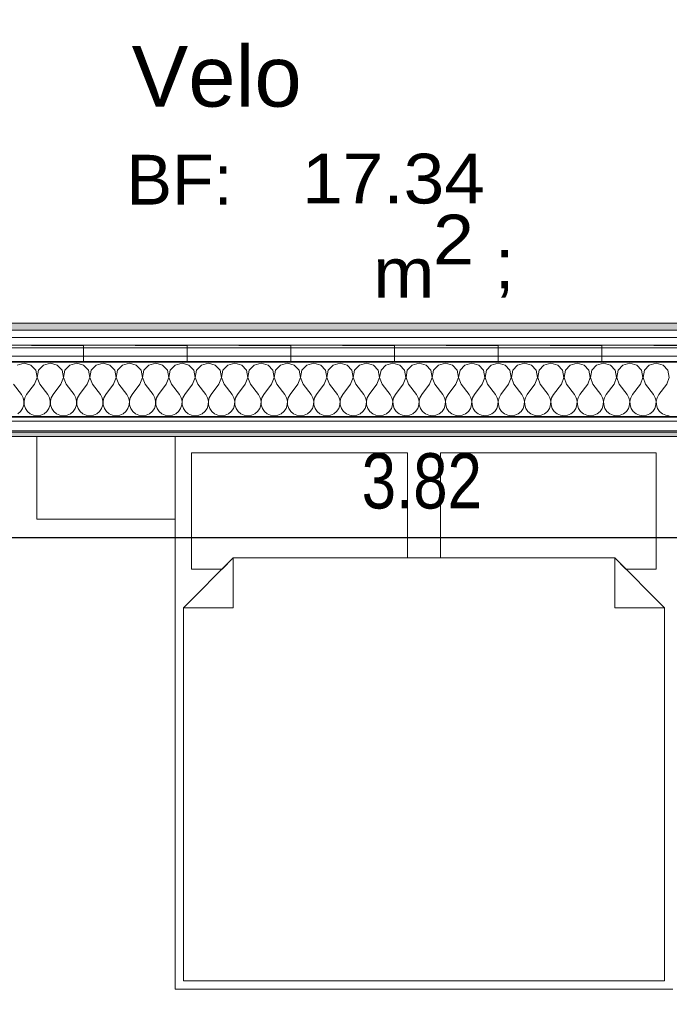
# Model space of a CAD drawing. Header units: metres. Extents: x -7.1 to 26.5, y -14.7 to 18.1.
# Tile 178 of 182: x 19.3 to 21.6, y 8.7 to 12.2. Entities that reach past the tile are written whole.
import ezdxf

# ---------------------------------------------------------------- set-up
doc = ezdxf.new("R2010")
doc.units = ezdxf.units.M
doc.header["$PDMODE"] = 65
doc.linetypes.add('AUSGEZOGEN', pattern=[0])
doc.linetypes.add('STRICHLINIE_S4', pattern=[0.0055, 0.0035, -0.001, 0, -0.001])
for name, color, linetype in [('XR$1$010 Aussenwände', 7, 'AUSGEZOGEN'), ('XR$1$010 Aussenwände Schichttrennlinien', 7, 'AUSGEZOGEN'), ('XR$1$030 Bodenaufbauten', 7, 'AUSGEZOGEN'), ('XR$1$065 Möbel Einrichtung', 7, 'AUSGEZOGEN'), ('XR$1$080 Raumdefinitionen Kontur', 7, 'AUSGEZOGEN'), ('XR$2$080 Raumdefinitionen Text_1', 7, 'AUSGEZOGEN'), ('XR$2$105 Bemassungen 100', 7, 'AUSGEZOGEN'), ('XR$3$010 Aussenwände Bauteilschraffuren', 7, 'AUSGEZOGEN'), ('XR$3$035 Decken', 7, 'AUSGEZOGEN')]:
    doc.layers.add(name, color=color, linetype=linetype)
doc.styles.add('ARIAL', font='arial.ttf')
doc.dimstyles.new('DIMSTYLE_3', dxfattribs={"dimtxt": 0.2, "dimasz": 0.3, "dimexe": 0, "dimexo": 0, "dimgap": 0.1, "dimtad": 2, "dimrnd": 0.005, "dimzin": 4, "dimdsep": 46, "dimtxsty": 'ARIAL', "dimblk1": 'ALL_ML_STRICH', "dimblk2": 'ALL_ML_STRICH', "dimsah": 1, "dimcen": 0, "dimclrd": 7, "dimclre": 7, "dimclrt": 7, "dimadec": 0, "dimazin": 0, "dimtfac": 1, "dimtdec": 0, "dimtix": 1, "dimtmove": 2, "dimatfit": 3, "dimfxl": 0, "dimtzin": 0, "dimlwd": 0, "dimlwe": 18, "dimarcsym": 0})
pattern_1 = [(0, (1500, 1500), (750, 750), [750, -750]), (90, (1500, 1500), (-750, 750), [750, -750])]

# ---------------------------------------------------------------- blocks, each defined once
blk = doc.blocks.new('ALL_ML_STRICH')
at = {"color": 0, "linetype": 'ByBlock', "lineweight": -2}
for p, q in [((0, -0.5), (0, 0.5)), ((-0.3, -0.3), (0.3, 0.3)), ((-1, 0), (0.5, 0))]:
    blk.add_line(p, q, dxfattribs=at)
blk = doc.blocks.new('*D193')
at = {"layer": 'DEFPOINTS', "color": 7, "linetype": 'AUSGEZOGEN', "lineweight": 18, "transparency": 33554687}
for p in [(18.8018, 10.3675), (18.8018, 10.3675), (22.6218, 10.3825)]:
    blk.add_point(p, dxfattribs=at)
at = {"layer": 'XR$2$105 Bemassungen 100', "color": 7, "linetype": 'AUSGEZOGEN', "lineweight": -2, "transparency": 33554687}
for p, q in [((18.8018, 10.3675), (18.8018, 10.3675)), ((18.8018, 10.3675), (22.6218, 10.3675)), ((22.6218, 10.3675), (22.6218, 10.3675))]:
    blk.add_line(p, q, dxfattribs=at)
at = {"layer": 'XR$2$105 Bemassungen 100', "color": 7, "linetype": 'AUSGEZOGEN', "lineweight": 18, "transparency": 33554687, "xscale": 0.3, "yscale": 0.3, "zscale": 0.3, "rotation": 180}
blk.add_blockref('ALL_ML_STRICH', (18.8018, 10.3675), dxfattribs=at)
at = {"layer": 'XR$2$105 Bemassungen 100', "color": 7, "linetype": 'AUSGEZOGEN', "lineweight": 18, "transparency": 33554687, "xscale": 0.3, "yscale": 0.3, "zscale": 0.3}
blk.add_blockref('ALL_ML_STRICH', (22.6218, 10.3675), dxfattribs=at)
at = {"layer": 'XR$2$105 Bemassungen 100', "color": 7, "linetype": 'AUSGEZOGEN', "lineweight": 18, "transparency": 33554687, "insert": (20.7241, 10.5711), "char_height": 0.2, "width": 0.64, "attachment_point": 5, "style": 'ARIAL'}
blk.add_mtext('\\W0.80;\\A1;{\\A1;{3.82\\H0.132000;\\S^ ;}}', dxfattribs=at)
blk = doc.blocks.new('COMPLEXOBJECT_70')
at = {"layer": 'XR$3$010 Aussenwände Bauteilschraffuren', "color": 8, "linetype": 'AUSGEZOGEN', "lineweight": 13, "transparency": 33554687}
for p, q in [((19.2857, 10.9987), (19.2607, 10.9916)), ((19.3107, 10.9916), (19.2857, 10.9987)), ((19.3283, 10.9724), (19.3107, 10.9916)), ((19.3331, 10.9468), (19.3283, 10.9724)), ((19.3384, 10.9724), (19.3335, 10.9468)), ((19.3559, 10.9916), (19.3384, 10.9724)), ((19.381, 10.9987), (19.3559, 10.9916)), ((19.406, 10.9916), (19.381, 10.9987)), ((19.4235, 10.9724), (19.406, 10.9916)), ((19.4284, 10.9468), (19.4235, 10.9724)), ((19.4336, 10.9724), (19.4288, 10.9468)), ((19.4512, 10.9916), (19.4336, 10.9724)), ((19.4762, 10.9987), (19.4512, 10.9916)), ((19.5012, 10.9916), (19.4762, 10.9987)), ((19.5188, 10.9724), (19.5012, 10.9916)), ((19.5236, 10.9468), (19.5188, 10.9724)), ((19.5288, 10.9724), (19.524, 10.9468)), ((19.5464, 10.9916), (19.5288, 10.9724)), ((19.5714, 10.9987), (19.5464, 10.9916)), ((19.5965, 10.9916), (19.5714, 10.9987)), ((19.614, 10.9724), (19.5965, 10.9916)), ((19.6189, 10.9468), (19.614, 10.9724)), ((19.6241, 10.9724), (19.6192, 10.9468)), ((19.6416, 10.9916), (19.6241, 10.9724)), ((19.6667, 10.9987), (19.6416, 10.9916)), ((19.6917, 10.9916), (19.6667, 10.9987)), ((19.7093, 10.9724), (19.6917, 10.9916)), ((19.7141, 10.9468), (19.7093, 10.9724)), ((19.7193, 10.9724), (19.7145, 10.9468)), ((19.7369, 10.9916), (19.7193, 10.9724)), ((19.7619, 10.9987), (19.7369, 10.9916)), ((19.7869, 10.9916), (19.7619, 10.9987)), ((19.8045, 10.9724), (19.7869, 10.9916)), ((19.8093, 10.9468), (19.8045, 10.9724)), ((19.8146, 10.9724), (19.8097, 10.9468)), ((19.8321, 10.9916), (19.8146, 10.9724)), ((19.8571, 10.9987), (19.8321, 10.9916)), ((19.8822, 10.9916), (19.8571, 10.9987)), ((19.8997, 10.9724), (19.8822, 10.9916)), ((19.9046, 10.9468), (19.8997, 10.9724)), ((19.9098, 10.9724), (19.905, 10.9468)), ((19.9273, 10.9916), (19.9098, 10.9724)), ((19.9524, 10.9987), (19.9273, 10.9916)), ((19.9774, 10.9916), (19.9524, 10.9987)), ((19.995, 10.9724), (19.9774, 10.9916)), ((19.9998, 10.9468), (19.995, 10.9724)), ((20.005, 10.9724), (20.0002, 10.9468)), ((20.0226, 10.9916), (20.005, 10.9724)), ((20.0476, 10.9987), (20.0226, 10.9916)), ((20.0727, 10.9916), (20.0476, 10.9987)), ((20.0902, 10.9724), (20.0727, 10.9916)), ((20.095, 10.9468), (20.0902, 10.9724)), ((20.1003, 10.9724), (20.0954, 10.9468)), ((20.1178, 10.9916), (20.1003, 10.9724)), ((20.1429, 10.9987), (20.1178, 10.9916)), ((20.1679, 10.9916), (20.1429, 10.9987)), ((20.1854, 10.9724), (20.1679, 10.9916)), ((20.1903, 10.9468), (20.1854, 10.9724)), ((20.1955, 10.9724), (20.1907, 10.9468)), ((20.2131, 10.9916), (20.1955, 10.9724)), ((20.2381, 10.9987), (20.2131, 10.9916)), ((20.2631, 10.9916), (20.2381, 10.9987)), ((20.2807, 10.9724), (20.2631, 10.9916)), ((20.2855, 10.9468), (20.2807, 10.9724)), ((20.2907, 10.9724), (20.2859, 10.9468)), ((20.3083, 10.9916), (20.2907, 10.9724)), ((20.3333, 10.9987), (20.3083, 10.9916)), ((20.3584, 10.9916), (20.3333, 10.9987)), ((20.3759, 10.9724), (20.3584, 10.9916)), ((20.3808, 10.9468), (20.3759, 10.9724)), ((20.386, 10.9724), (20.3811, 10.9468)), ((20.4035, 10.9916), (20.386, 10.9724)), ((20.4286, 10.9987), (20.4035, 10.9916)), ((20.4536, 10.9916), (20.4286, 10.9987)), ((20.4712, 10.9724), (20.4536, 10.9916)), ((20.476, 10.9468), (20.4712, 10.9724)), ((20.4812, 10.9724), (20.4764, 10.9468)), ((20.4988, 10.9916), (20.4812, 10.9724)), ((20.5238, 10.9987), (20.4988, 10.9916)), ((20.5488, 10.9916), (20.5238, 10.9987)), ((20.5664, 10.9724), (20.5488, 10.9916)), ((20.5712, 10.9468), (20.5664, 10.9724)), ((20.5765, 10.9724), (20.5716, 10.9468)), ((20.594, 10.9916), (20.5765, 10.9724)), ((20.619, 10.9987), (20.594, 10.9916)), ((20.6441, 10.9916), (20.619, 10.9987)), ((20.6616, 10.9724), (20.6441, 10.9916)), ((20.6665, 10.9468), (20.6616, 10.9724)), ((20.6717, 10.9724), (20.6669, 10.9468)), ((20.6893, 10.9916), (20.6717, 10.9724)), ((20.7143, 10.9987), (20.6893, 10.9916)), ((20.7393, 10.9916), (20.7143, 10.9987)), ((20.7569, 10.9724), (20.7393, 10.9916)), ((20.7617, 10.9468), (20.7569, 10.9724)), ((20.7669, 10.9724), (20.7621, 10.9468)), ((20.7845, 10.9916), (20.7669, 10.9724)), ((20.8095, 10.9987), (20.7845, 10.9916)), ((20.8346, 10.9916), (20.8095, 10.9987)), ((20.8521, 10.9724), (20.8346, 10.9916)), ((20.857, 10.9468), (20.8521, 10.9724)), ((20.8622, 10.9724), (20.8573, 10.9468)), ((20.8797, 10.9916), (20.8622, 10.9724)), ((20.9048, 10.9987), (20.8797, 10.9916)), ((20.9298, 10.9916), (20.9048, 10.9987)), ((20.9474, 10.9724), (20.9298, 10.9916)), ((20.9522, 10.9468), (20.9474, 10.9724)), ((20.9574, 10.9724), (20.9526, 10.9468)), ((20.975, 10.9916), (20.9574, 10.9724)), ((21, 10.9987), (20.975, 10.9916)), ((21.025, 10.9916), (21, 10.9987)), ((21.0426, 10.9724), (21.025, 10.9916)), ((21.0474, 10.9468), (21.0426, 10.9724)), ((21.0526, 10.9724), (21.0478, 10.9468)), ((21.0702, 10.9916), (21.0526, 10.9724)), ((21.0952, 10.9987), (21.0702, 10.9916)), ((21.1203, 10.9916), (21.0952, 10.9987)), ((21.1378, 10.9724), (21.1203, 10.9916)), ((21.1427, 10.9468), (21.1378, 10.9724)), ((21.1479, 10.9724), (21.143, 10.9468)), ((21.1654, 10.9916), (21.1479, 10.9724)), ((21.1905, 10.9987), (21.1654, 10.9916)), ((21.2155, 10.9916), (21.1905, 10.9987)), ((21.2331, 10.9724), (21.2155, 10.9916)), ((21.2379, 10.9468), (21.2331, 10.9724)), ((21.2431, 10.9724), (21.2383, 10.9468)), ((21.2607, 10.9916), (21.2431, 10.9724)), ((21.2857, 10.9987), (21.2607, 10.9916)), ((21.3107, 10.9916), (21.2857, 10.9987)), ((21.3283, 10.9724), (21.3107, 10.9916)), ((21.3331, 10.9468), (21.3283, 10.9724)), ((21.3384, 10.9724), (21.3335, 10.9468)), ((21.3559, 10.9916), (21.3384, 10.9724)), ((21.381, 10.9987), (21.3559, 10.9916)), ((21.406, 10.9916), (21.381, 10.9987)), ((21.4235, 10.9724), (21.406, 10.9916)), ((21.4284, 10.9468), (21.4235, 10.9724)), ((21.4336, 10.9724), (21.4288, 10.9468)), ((21.4512, 10.9916), (21.4336, 10.9724)), ((21.4762, 10.9987), (21.4512, 10.9916)), ((21.5012, 10.9916), (21.4762, 10.9987)), ((21.5188, 10.9724), (21.5012, 10.9916)), ((21.5236, 10.9468), (21.5188, 10.9724)), ((21.5288, 10.9724), (21.524, 10.9468)), ((21.5464, 10.9916), (21.5288, 10.9724)), ((21.5714, 10.9987), (21.5464, 10.9916)), ((21.5965, 10.9916), (21.5714, 10.9987)), ((21.614, 10.9724), (21.5965, 10.9916)), ((21.6189, 10.9468), (21.614, 10.9724)), ((19.3238, 10.9226), (19.3331, 10.9468)), ((19.3335, 10.9468), (19.3429, 10.9226)), ((19.419, 10.9226), (19.4284, 10.9468)), ((19.4288, 10.9468), (19.4381, 10.9226)), ((19.5143, 10.9226), (19.5236, 10.9468)), ((19.524, 10.9468), (19.5333, 10.9226)), ((19.6095, 10.9226), (19.6189, 10.9468)), ((19.6192, 10.9468), (19.6286, 10.9226)), ((19.7048, 10.9226), (19.7141, 10.9468)), ((19.7145, 10.9468), (19.7238, 10.9226)), ((19.8, 10.9226), (19.8093, 10.9468)), ((19.8097, 10.9468), (19.819, 10.9226)), ((19.8952, 10.9226), (19.9046, 10.9468)), ((19.905, 10.9468), (19.9143, 10.9226)), ((19.9905, 10.9226), (19.9998, 10.9468)), ((20.0002, 10.9468), (20.0095, 10.9226)), ((20.0857, 10.9226), (20.095, 10.9468)), ((20.0954, 10.9468), (20.1048, 10.9226)), ((20.181, 10.9226), (20.1903, 10.9468)), ((20.1907, 10.9468), (20.2, 10.9226)), ((20.2762, 10.9226), (20.2855, 10.9468)), ((20.2859, 10.9468), (20.2952, 10.9226)), ((20.3714, 10.9226), (20.3808, 10.9468)), ((20.3811, 10.9468), (20.3905, 10.9226)), ((20.4667, 10.9226), (20.476, 10.9468)), ((20.4764, 10.9468), (20.4857, 10.9226)), ((20.5619, 10.9226), (20.5712, 10.9468)), ((20.5716, 10.9468), (20.581, 10.9226)), ((20.6571, 10.9226), (20.6665, 10.9468)), ((20.6669, 10.9468), (20.6762, 10.9226)), ((20.7524, 10.9226), (20.7617, 10.9468)), ((20.7621, 10.9468), (20.7714, 10.9226)), ((20.8476, 10.9226), (20.857, 10.9468)), ((20.8573, 10.9468), (20.8667, 10.9226)), ((20.9429, 10.9226), (20.9522, 10.9468)), ((20.9526, 10.9468), (20.9619, 10.9226)), ((21.0381, 10.9226), (21.0474, 10.9468)), ((21.0478, 10.9468), (21.0571, 10.9226)), ((21.1333, 10.9226), (21.1427, 10.9468)), ((21.143, 10.9468), (21.1524, 10.9226)), ((21.2286, 10.9226), (21.2379, 10.9468)), ((21.2383, 10.9468), (21.2476, 10.9226)), ((21.3238, 10.9226), (21.3331, 10.9468)), ((21.3335, 10.9468), (21.3429, 10.9226)), ((21.419, 10.9226), (21.4284, 10.9468)), ((21.4288, 10.9468), (21.4381, 10.9226)), ((21.5143, 10.9226), (21.5236, 10.9468)), ((21.524, 10.9468), (21.5333, 10.9226)), ((21.6095, 10.9226), (21.6189, 10.9468)), ((19.2476, 10.9226), (19.2762, 10.8845)), ((19.3238, 10.9226), (19.2952, 10.8845)), ((19.3429, 10.9226), (19.3714, 10.8845)), ((19.419, 10.9226), (19.3905, 10.8845)), ((19.4381, 10.9226), (19.4667, 10.8845)), ((19.5143, 10.9226), (19.4857, 10.8845)), ((19.5333, 10.9226), (19.5619, 10.8845)), ((19.6095, 10.9226), (19.581, 10.8845)), ((19.6286, 10.9226), (19.6571, 10.8845)), ((19.7048, 10.9226), (19.6762, 10.8845)), ((19.7238, 10.9226), (19.7524, 10.8845)), ((19.8, 10.9226), (19.7714, 10.8845)), ((19.819, 10.9226), (19.8476, 10.8845)), ((19.8952, 10.9226), (19.8667, 10.8845)), ((19.9143, 10.9226), (19.9429, 10.8845)), ((19.9905, 10.9226), (19.9619, 10.8845)), ((20.0095, 10.9226), (20.0381, 10.8845)), ((20.0857, 10.9226), (20.0571, 10.8845)), ((20.1048, 10.9226), (20.1333, 10.8845)), ((20.181, 10.9226), (20.1524, 10.8845)), ((20.2, 10.9226), (20.2286, 10.8845)), ((20.2762, 10.9226), (20.2476, 10.8845)), ((20.2952, 10.9226), (20.3238, 10.8845)), ((20.3714, 10.9226), (20.3429, 10.8845)), ((20.3905, 10.9226), (20.419, 10.8845)), ((20.4667, 10.9226), (20.4381, 10.8845)), ((20.4857, 10.9226), (20.5143, 10.8845)), ((20.5619, 10.9226), (20.5333, 10.8845)), ((20.581, 10.9226), (20.6095, 10.8845)), ((20.6571, 10.9226), (20.6286, 10.8845)), ((20.6762, 10.9226), (20.7048, 10.8845)), ((20.7524, 10.9226), (20.7238, 10.8845)), ((20.7714, 10.9226), (20.8, 10.8845)), ((20.8476, 10.9226), (20.819, 10.8845)), ((20.8667, 10.9226), (20.8952, 10.8845)), ((20.9429, 10.9226), (20.9143, 10.8845)), ((20.9619, 10.9226), (20.9905, 10.8845)), ((21.0381, 10.9226), (21.0095, 10.8845)), ((21.0571, 10.9226), (21.0857, 10.8845)), ((21.1333, 10.9226), (21.1048, 10.8845)), ((21.1524, 10.9226), (21.181, 10.8845)), ((21.2286, 10.9226), (21.2, 10.8845)), ((21.2476, 10.9226), (21.2762, 10.8845)), ((21.3238, 10.9226), (21.2952, 10.8845)), ((21.3429, 10.9226), (21.3714, 10.8845)), ((21.419, 10.9226), (21.3905, 10.8845)), ((21.4381, 10.9226), (21.4667, 10.8845)), ((21.5143, 10.9226), (21.4857, 10.8845)), ((21.5333, 10.9226), (21.5619, 10.8845)), ((21.6095, 10.9226), (21.581, 10.8845)), ((19.2825, 10.873), (19.2762, 10.8845)), ((19.2855, 10.8602), (19.2825, 10.873)), ((19.2889, 10.873), (19.2859, 10.8602)), ((19.2952, 10.8845), (19.2889, 10.873)), ((19.3778, 10.873), (19.3714, 10.8845)), ((19.3808, 10.8602), (19.3778, 10.873)), ((19.3841, 10.873), (19.3811, 10.8602)), ((19.3905, 10.8845), (19.3841, 10.873)), ((19.473, 10.873), (19.4667, 10.8845)), ((19.476, 10.8602), (19.473, 10.873)), ((19.4794, 10.873), (19.4764, 10.8602)), ((19.4857, 10.8845), (19.4794, 10.873)), ((19.5683, 10.873), (19.5619, 10.8845)), ((19.5712, 10.8602), (19.5683, 10.873)), ((19.5746, 10.873), (19.5716, 10.8602)), ((19.581, 10.8845), (19.5746, 10.873)), ((19.6635, 10.873), (19.6571, 10.8845)), ((19.6665, 10.8602), (19.6635, 10.873)), ((19.6698, 10.873), (19.6669, 10.8602)), ((19.6762, 10.8845), (19.6698, 10.873)), ((19.7587, 10.873), (19.7524, 10.8845)), ((19.7617, 10.8602), (19.7587, 10.873)), ((19.7651, 10.873), (19.7621, 10.8602)), ((19.7714, 10.8845), (19.7651, 10.873)), ((19.854, 10.873), (19.8476, 10.8845)), ((19.857, 10.8602), (19.854, 10.873)), ((19.8603, 10.873), (19.8573, 10.8602)), ((19.8667, 10.8845), (19.8603, 10.873)), ((19.9492, 10.873), (19.9429, 10.8845)), ((19.9522, 10.8602), (19.9492, 10.873)), ((19.9555, 10.873), (19.9526, 10.8602)), ((19.9619, 10.8845), (19.9555, 10.873)), ((20.0445, 10.873), (20.0381, 10.8845)), ((20.0474, 10.8602), (20.0445, 10.873)), ((20.0508, 10.873), (20.0478, 10.8602)), ((20.0571, 10.8845), (20.0508, 10.873)), ((20.1397, 10.873), (20.1333, 10.8845)), ((20.1427, 10.8602), (20.1397, 10.873)), ((20.146, 10.873), (20.143, 10.8602)), ((20.1524, 10.8845), (20.146, 10.873)), ((20.2349, 10.873), (20.2286, 10.8845)), ((20.2379, 10.8602), (20.2349, 10.873)), ((20.2413, 10.873), (20.2383, 10.8602)), ((20.2476, 10.8845), (20.2413, 10.873)), ((20.3302, 10.873), (20.3238, 10.8845)), ((20.3331, 10.8602), (20.3302, 10.873)), ((20.3365, 10.873), (20.3335, 10.8602)), ((20.3429, 10.8845), (20.3365, 10.873)), ((20.4254, 10.873), (20.419, 10.8845)), ((20.4284, 10.8602), (20.4254, 10.873)), ((20.4317, 10.873), (20.4288, 10.8602)), ((20.4381, 10.8845), (20.4317, 10.873)), ((20.5206, 10.873), (20.5143, 10.8845)), ((20.5236, 10.8602), (20.5206, 10.873)), ((20.527, 10.873), (20.524, 10.8602)), ((20.5333, 10.8845), (20.527, 10.873)), ((20.6159, 10.873), (20.6095, 10.8845)), ((20.6189, 10.8602), (20.6159, 10.873)), ((20.6222, 10.873), (20.6192, 10.8602)), ((20.6286, 10.8845), (20.6222, 10.873)), ((20.7111, 10.873), (20.7048, 10.8845)), ((20.7141, 10.8602), (20.7111, 10.873)), ((20.7175, 10.873), (20.7145, 10.8602)), ((20.7238, 10.8845), (20.7175, 10.873)), ((20.8064, 10.873), (20.8, 10.8845)), ((20.8093, 10.8602), (20.8064, 10.873)), ((20.8127, 10.873), (20.8097, 10.8602)), ((20.819, 10.8845), (20.8127, 10.873)), ((20.9016, 10.873), (20.8952, 10.8845)), ((20.9046, 10.8602), (20.9016, 10.873)), ((20.9079, 10.873), (20.905, 10.8602)), ((20.9143, 10.8845), (20.9079, 10.873)), ((20.9968, 10.873), (20.9905, 10.8845)), ((20.9998, 10.8602), (20.9968, 10.873)), ((21.0032, 10.873), (21.0002, 10.8602)), ((21.0095, 10.8845), (21.0032, 10.873)), ((21.0921, 10.873), (21.0857, 10.8845)), ((21.095, 10.8602), (21.0921, 10.873)), ((21.0984, 10.873), (21.0954, 10.8602)), ((21.1048, 10.8845), (21.0984, 10.873)), ((21.1873, 10.873), (21.181, 10.8845)), ((21.1903, 10.8602), (21.1873, 10.873)), ((21.1936, 10.873), (21.1907, 10.8602)), ((21.2, 10.8845), (21.1936, 10.873)), ((21.2825, 10.873), (21.2762, 10.8845)), ((21.2855, 10.8602), (21.2825, 10.873)), ((21.2889, 10.873), (21.2859, 10.8602)), ((21.2952, 10.8845), (21.2889, 10.873)), ((21.3778, 10.873), (21.3714, 10.8845)), ((21.3808, 10.8602), (21.3778, 10.873)), ((21.3841, 10.873), (21.3811, 10.8602)), ((21.3905, 10.8845), (21.3841, 10.873)), ((21.473, 10.873), (21.4667, 10.8845)), ((21.476, 10.8602), (21.473, 10.873)), ((21.4794, 10.873), (21.4764, 10.8602)), ((21.4857, 10.8845), (21.4794, 10.873)), ((21.5683, 10.873), (21.5619, 10.8845)), ((21.5712, 10.8602), (21.5683, 10.873)), ((21.5746, 10.873), (21.5716, 10.8602)), ((21.581, 10.8845), (21.5746, 10.873)), ((19.2732, 10.8238), (19.2807, 10.8346)), ((19.2807, 10.8346), (19.2849, 10.847)), ((19.2849, 10.847), (19.2855, 10.8602)), ((19.2859, 10.8602), (19.2865, 10.847)), ((19.2865, 10.847), (19.2907, 10.8346)), ((19.2907, 10.8346), (19.2982, 10.8238)), ((19.3685, 10.8238), (19.3759, 10.8346)), ((19.3759, 10.8346), (19.3801, 10.847)), ((19.3801, 10.847), (19.3808, 10.8602)), ((19.3811, 10.8602), (19.3818, 10.847)), ((19.3818, 10.847), (19.386, 10.8346)), ((19.386, 10.8346), (19.3934, 10.8238)), ((19.4637, 10.8238), (19.4712, 10.8346)), ((19.4712, 10.8346), (19.4754, 10.847)), ((19.4754, 10.847), (19.476, 10.8602)), ((19.4764, 10.8602), (19.477, 10.847)), ((19.477, 10.847), (19.4812, 10.8346)), ((19.4812, 10.8346), (19.4887, 10.8238)), ((19.559, 10.8238), (19.5664, 10.8346)), ((19.5664, 10.8346), (19.5706, 10.847)), ((19.5706, 10.847), (19.5712, 10.8602)), ((19.5716, 10.8602), (19.5723, 10.847)), ((19.5723, 10.847), (19.5765, 10.8346)), ((19.5765, 10.8346), (19.5839, 10.8238)), ((19.6542, 10.8238), (19.6616, 10.8346)), ((19.6616, 10.8346), (19.6658, 10.847)), ((19.6658, 10.847), (19.6665, 10.8602)), ((19.6669, 10.8602), (19.6675, 10.847)), ((19.6675, 10.847), (19.6717, 10.8346)), ((19.6717, 10.8346), (19.6791, 10.8238)), ((19.7494, 10.8238), (19.7569, 10.8346)), ((19.7569, 10.8346), (19.7611, 10.847)), ((19.7611, 10.847), (19.7617, 10.8602)), ((19.7621, 10.8602), (19.7627, 10.847)), ((19.7627, 10.847), (19.7669, 10.8346)), ((19.7669, 10.8346), (19.7744, 10.8238)), ((19.8447, 10.8238), (19.8521, 10.8346)), ((19.8521, 10.8346), (19.8563, 10.847)), ((19.8563, 10.847), (19.857, 10.8602)), ((19.8573, 10.8602), (19.858, 10.847)), ((19.858, 10.847), (19.8622, 10.8346)), ((19.8622, 10.8346), (19.8696, 10.8238)), ((19.9399, 10.8238), (19.9474, 10.8346)), ((19.9474, 10.8346), (19.9516, 10.847)), ((19.9516, 10.847), (19.9522, 10.8602)), ((19.9526, 10.8602), (19.9532, 10.847)), ((19.9532, 10.847), (19.9574, 10.8346)), ((19.9574, 10.8346), (19.9648, 10.8238)), ((20.0352, 10.8238), (20.0426, 10.8346)), ((20.0426, 10.8346), (20.0468, 10.847)), ((20.0468, 10.847), (20.0474, 10.8602)), ((20.0478, 10.8602), (20.0484, 10.847)), ((20.0484, 10.847), (20.0526, 10.8346)), ((20.0526, 10.8346), (20.0601, 10.8238)), ((20.1304, 10.8238), (20.1378, 10.8346)), ((20.1378, 10.8346), (20.142, 10.847)), ((20.142, 10.847), (20.1427, 10.8602)), ((20.143, 10.8602), (20.1437, 10.847)), ((20.1437, 10.847), (20.1479, 10.8346)), ((20.1479, 10.8346), (20.1553, 10.8238)), ((20.2256, 10.8238), (20.2331, 10.8346)), ((20.2331, 10.8346), (20.2373, 10.847)), ((20.2373, 10.847), (20.2379, 10.8602)), ((20.2383, 10.8602), (20.2389, 10.847)), ((20.2389, 10.847), (20.2431, 10.8346)), ((20.2431, 10.8346), (20.2506, 10.8238)), ((20.3209, 10.8238), (20.3283, 10.8346)), ((20.3283, 10.8346), (20.3325, 10.847)), ((20.3325, 10.847), (20.3331, 10.8602)), ((20.3335, 10.8602), (20.3342, 10.847)), ((20.3342, 10.847), (20.3384, 10.8346)), ((20.3384, 10.8346), (20.3458, 10.8238)), ((20.4161, 10.8238), (20.4235, 10.8346)), ((20.4235, 10.8346), (20.4277, 10.847)), ((20.4277, 10.847), (20.4284, 10.8602)), ((20.4288, 10.8602), (20.4294, 10.847)), ((20.4294, 10.847), (20.4336, 10.8346)), ((20.4336, 10.8346), (20.441, 10.8238)), ((20.5113, 10.8238), (20.5188, 10.8346)), ((20.5188, 10.8346), (20.523, 10.847)), ((20.523, 10.847), (20.5236, 10.8602)), ((20.524, 10.8602), (20.5246, 10.847)), ((20.5246, 10.847), (20.5288, 10.8346)), ((20.5288, 10.8346), (20.5363, 10.8238)), ((20.6066, 10.8238), (20.614, 10.8346)), ((20.614, 10.8346), (20.6182, 10.847)), ((20.6182, 10.847), (20.6189, 10.8602)), ((20.6192, 10.8602), (20.6199, 10.847)), ((20.6199, 10.847), (20.6241, 10.8346)), ((20.6241, 10.8346), (20.6315, 10.8238)), ((20.7018, 10.8238), (20.7093, 10.8346)), ((20.7093, 10.8346), (20.7135, 10.847)), ((20.7135, 10.847), (20.7141, 10.8602)), ((20.7145, 10.8602), (20.7151, 10.847)), ((20.7151, 10.847), (20.7193, 10.8346)), ((20.7193, 10.8346), (20.7268, 10.8238)), ((20.7971, 10.8238), (20.8045, 10.8346)), ((20.8045, 10.8346), (20.8087, 10.847)), ((20.8087, 10.847), (20.8093, 10.8602)), ((20.8097, 10.8602), (20.8104, 10.847)), ((20.8104, 10.847), (20.8146, 10.8346)), ((20.8146, 10.8346), (20.822, 10.8238)), ((20.8923, 10.8238), (20.8997, 10.8346)), ((20.8997, 10.8346), (20.9039, 10.847)), ((20.9039, 10.847), (20.9046, 10.8602)), ((20.905, 10.8602), (20.9056, 10.847)), ((20.9056, 10.847), (20.9098, 10.8346)), ((20.9098, 10.8346), (20.9172, 10.8238)), ((20.9875, 10.8238), (20.995, 10.8346)), ((20.995, 10.8346), (20.9992, 10.847)), ((20.9992, 10.847), (20.9998, 10.8602)), ((21.0002, 10.8602), (21.0008, 10.847)), ((21.0008, 10.847), (21.005, 10.8346)), ((21.005, 10.8346), (21.0125, 10.8238)), ((21.0828, 10.8238), (21.0902, 10.8346)), ((21.0902, 10.8346), (21.0944, 10.847)), ((21.0944, 10.847), (21.095, 10.8602)), ((21.0954, 10.8602), (21.0961, 10.847)), ((21.0961, 10.847), (21.1003, 10.8346)), ((21.1003, 10.8346), (21.1077, 10.8238)), ((21.178, 10.8238), (21.1854, 10.8346)), ((21.1854, 10.8346), (21.1896, 10.847)), ((21.1896, 10.847), (21.1903, 10.8602)), ((21.1907, 10.8602), (21.1913, 10.847)), ((21.1913, 10.847), (21.1955, 10.8346)), ((21.1955, 10.8346), (21.2029, 10.8238)), ((21.2732, 10.8238), (21.2807, 10.8346)), ((21.2807, 10.8346), (21.2849, 10.847)), ((21.2849, 10.847), (21.2855, 10.8602)), ((21.2859, 10.8602), (21.2865, 10.847)), ((21.2865, 10.847), (21.2907, 10.8346)), ((21.2907, 10.8346), (21.2982, 10.8238)), ((21.3685, 10.8238), (21.3759, 10.8346)), ((21.3759, 10.8346), (21.3801, 10.847)), ((21.3801, 10.847), (21.3808, 10.8602)), ((21.3811, 10.8602), (21.3818, 10.847)), ((21.3818, 10.847), (21.386, 10.8346)), ((21.386, 10.8346), (21.3934, 10.8238)), ((21.4637, 10.8238), (21.4712, 10.8346)), ((21.4712, 10.8346), (21.4754, 10.847)), ((21.4754, 10.847), (21.476, 10.8602)), ((21.4764, 10.8602), (21.477, 10.847)), ((21.477, 10.847), (21.4812, 10.8346)), ((21.4812, 10.8346), (21.4887, 10.8238)), ((21.559, 10.8238), (21.5664, 10.8346)), ((21.5664, 10.8346), (21.5706, 10.847)), ((21.5706, 10.847), (21.5712, 10.8602)), ((21.5716, 10.8602), (21.5723, 10.847)), ((21.5723, 10.847), (21.5765, 10.8346)), ((21.5765, 10.8346), (21.5839, 10.8238)), ((19.2631, 10.8154), (19.2732, 10.8238)), ((19.2982, 10.8238), (19.3083, 10.8154)), ((19.3083, 10.8154), (19.3203, 10.8101)), ((19.3203, 10.8101), (19.3333, 10.8083)), ((19.3333, 10.8083), (19.3463, 10.8101)), ((19.3463, 10.8101), (19.3584, 10.8154)), ((19.3584, 10.8154), (19.3685, 10.8238)), ((19.3934, 10.8238), (19.4035, 10.8154)), ((19.4035, 10.8154), (19.4156, 10.8101)), ((19.4156, 10.8101), (19.4286, 10.8083)), ((19.4286, 10.8083), (19.4416, 10.8101)), ((19.4416, 10.8101), (19.4536, 10.8154)), ((19.4536, 10.8154), (19.4637, 10.8238)), ((19.4887, 10.8238), (19.4988, 10.8154)), ((19.4988, 10.8154), (19.5108, 10.8101)), ((19.5108, 10.8101), (19.5238, 10.8083)), ((19.5238, 10.8083), (19.5368, 10.8101)), ((19.5368, 10.8101), (19.5488, 10.8154)), ((19.5488, 10.8154), (19.559, 10.8238)), ((19.5839, 10.8238), (19.594, 10.8154)), ((19.594, 10.8154), (19.606, 10.8101)), ((19.606, 10.8101), (19.619, 10.8083)), ((19.619, 10.8083), (19.6321, 10.8101)), ((19.6321, 10.8101), (19.6441, 10.8154)), ((19.6441, 10.8154), (19.6542, 10.8238)), ((19.6791, 10.8238), (19.6893, 10.8154)), ((19.6893, 10.8154), (19.7013, 10.8101)), ((19.7013, 10.8101), (19.7143, 10.8083)), ((19.7143, 10.8083), (19.7273, 10.8101)), ((19.7273, 10.8101), (19.7393, 10.8154)), ((19.7393, 10.8154), (19.7494, 10.8238)), ((19.7744, 10.8238), (19.7845, 10.8154)), ((19.7845, 10.8154), (19.7965, 10.8101)), ((19.7965, 10.8101), (19.8095, 10.8083)), ((19.8095, 10.8083), (19.8225, 10.8101)), ((19.8225, 10.8101), (19.8346, 10.8154)), ((19.8346, 10.8154), (19.8447, 10.8238)), ((19.8696, 10.8238), (19.8797, 10.8154)), ((19.8797, 10.8154), (19.8917, 10.8101)), ((19.8917, 10.8101), (19.9048, 10.8083)), ((19.9048, 10.8083), (19.9178, 10.8101)), ((19.9178, 10.8101), (19.9298, 10.8154)), ((19.9298, 10.8154), (19.9399, 10.8238)), ((19.9648, 10.8238), (19.975, 10.8154)), ((19.975, 10.8154), (19.987, 10.8101)), ((19.987, 10.8101), (20, 10.8083)), ((20, 10.8083), (20.013, 10.8101)), ((20.013, 10.8101), (20.025, 10.8154)), ((20.025, 10.8154), (20.0352, 10.8238)), ((20.0601, 10.8238), (20.0702, 10.8154)), ((20.0702, 10.8154), (20.0822, 10.8101)), ((20.0822, 10.8101), (20.0952, 10.8083)), ((20.0952, 10.8083), (20.1083, 10.8101)), ((20.1083, 10.8101), (20.1203, 10.8154)), ((20.1203, 10.8154), (20.1304, 10.8238)), ((20.1553, 10.8238), (20.1654, 10.8154)), ((20.1654, 10.8154), (20.1775, 10.8101)), ((20.1775, 10.8101), (20.1905, 10.8083)), ((20.1905, 10.8083), (20.2035, 10.8101)), ((20.2035, 10.8101), (20.2155, 10.8154)), ((20.2155, 10.8154), (20.2256, 10.8238)), ((20.2506, 10.8238), (20.2607, 10.8154)), ((20.2607, 10.8154), (20.2727, 10.8101)), ((20.2727, 10.8101), (20.2857, 10.8083)), ((20.2857, 10.8083), (20.2987, 10.8101)), ((20.2987, 10.8101), (20.3107, 10.8154)), ((20.3107, 10.8154), (20.3209, 10.8238)), ((20.3458, 10.8238), (20.3559, 10.8154)), ((20.3559, 10.8154), (20.3679, 10.8101)), ((20.3679, 10.8101), (20.381, 10.8083)), ((20.381, 10.8083), (20.394, 10.8101)), ((20.394, 10.8101), (20.406, 10.8154)), ((20.406, 10.8154), (20.4161, 10.8238)), ((20.441, 10.8238), (20.4512, 10.8154)), ((20.4512, 10.8154), (20.4632, 10.8101)), ((20.4632, 10.8101), (20.4762, 10.8083)), ((20.4762, 10.8083), (20.4892, 10.8101)), ((20.4892, 10.8101), (20.5012, 10.8154)), ((20.5012, 10.8154), (20.5113, 10.8238)), ((20.5363, 10.8238), (20.5464, 10.8154)), ((20.5464, 10.8154), (20.5584, 10.8101)), ((20.5584, 10.8101), (20.5714, 10.8083)), ((20.5714, 10.8083), (20.5844, 10.8101)), ((20.5844, 10.8101), (20.5965, 10.8154)), ((20.5965, 10.8154), (20.6066, 10.8238)), ((20.6315, 10.8238), (20.6416, 10.8154)), ((20.6416, 10.8154), (20.6537, 10.8101)), ((20.6537, 10.8101), (20.6667, 10.8083)), ((20.6667, 10.8083), (20.6797, 10.8101)), ((20.6797, 10.8101), (20.6917, 10.8154)), ((20.6917, 10.8154), (20.7018, 10.8238)), ((20.7268, 10.8238), (20.7369, 10.8154)), ((20.7369, 10.8154), (20.7489, 10.8101)), ((20.7489, 10.8101), (20.7619, 10.8083)), ((20.7619, 10.8083), (20.7749, 10.8101)), ((20.7749, 10.8101), (20.7869, 10.8154)), ((20.7869, 10.8154), (20.7971, 10.8238)), ((20.822, 10.8238), (20.8321, 10.8154)), ((20.8321, 10.8154), (20.8441, 10.8101)), ((20.8441, 10.8101), (20.8571, 10.8083)), ((20.8571, 10.8083), (20.8702, 10.8101)), ((20.8702, 10.8101), (20.8822, 10.8154)), ((20.8822, 10.8154), (20.8923, 10.8238)), ((20.9172, 10.8238), (20.9273, 10.8154)), ((20.9273, 10.8154), (20.9394, 10.8101)), ((20.9394, 10.8101), (20.9524, 10.8083)), ((20.9524, 10.8083), (20.9654, 10.8101)), ((20.9654, 10.8101), (20.9774, 10.8154)), ((20.9774, 10.8154), (20.9875, 10.8238)), ((21.0125, 10.8238), (21.0226, 10.8154)), ((21.0226, 10.8154), (21.0346, 10.8101)), ((21.0346, 10.8101), (21.0476, 10.8083)), ((21.0476, 10.8083), (21.0606, 10.8101)), ((21.0606, 10.8101), (21.0727, 10.8154)), ((21.0727, 10.8154), (21.0828, 10.8238)), ((21.1077, 10.8238), (21.1178, 10.8154)), ((21.1178, 10.8154), (21.1298, 10.8101)), ((21.1298, 10.8101), (21.1429, 10.8083)), ((21.1429, 10.8083), (21.1559, 10.8101)), ((21.1559, 10.8101), (21.1679, 10.8154)), ((21.1679, 10.8154), (21.178, 10.8238)), ((21.2029, 10.8238), (21.2131, 10.8154)), ((21.2131, 10.8154), (21.2251, 10.8101)), ((21.2251, 10.8101), (21.2381, 10.8083)), ((21.2381, 10.8083), (21.2511, 10.8101)), ((21.2511, 10.8101), (21.2631, 10.8154)), ((21.2631, 10.8154), (21.2732, 10.8238)), ((21.2982, 10.8238), (21.3083, 10.8154)), ((21.3083, 10.8154), (21.3203, 10.8101)), ((21.3203, 10.8101), (21.3333, 10.8083)), ((21.3333, 10.8083), (21.3463, 10.8101)), ((21.3463, 10.8101), (21.3584, 10.8154)), ((21.3584, 10.8154), (21.3685, 10.8238)), ((21.3934, 10.8238), (21.4035, 10.8154)), ((21.4035, 10.8154), (21.4156, 10.8101)), ((21.4156, 10.8101), (21.4286, 10.8083)), ((21.4286, 10.8083), (21.4416, 10.8101)), ((21.4416, 10.8101), (21.4536, 10.8154)), ((21.4536, 10.8154), (21.4637, 10.8238)), ((21.4887, 10.8238), (21.4988, 10.8154)), ((21.4988, 10.8154), (21.5108, 10.8101)), ((21.5108, 10.8101), (21.5238, 10.8083)), ((21.5238, 10.8083), (21.5368, 10.8101)), ((21.5368, 10.8101), (21.5488, 10.8154)), ((21.5488, 10.8154), (21.559, 10.8238)), ((21.5839, 10.8238), (21.594, 10.8154)), ((21.594, 10.8154), (21.606, 10.8101)), ((21.606, 10.8101), (21.619, 10.8083))]:
    blk.add_line(p, q, dxfattribs=at)

msp = doc.modelspace()

# ---------------------------------------------------------------- hatches: boundary and pattern name
at = {"layer": 'XR$3$010 Aussenwände Bauteilschraffuren', "linetype": 'AUSGEZOGEN', "lineweight": 13, "true_color": 0xa79e8b, "transparency": 33554687}
msp.add_hatch(color=253, dxfattribs=at).paths.add_polyline_path([(23.0058, 11.1435), (17.9778, 11.1435), (17.9778, 11.1175), (23.0058, 11.1175)])
at = {"layer": 'XR$3$010 Aussenwände Bauteilschraffuren', "linetype": 'AUSGEZOGEN', "lineweight": 13, "transparency": 33554687}
h = msp.add_hatch(dxfattribs=at)
h.set_pattern_fill('MUSTER', color=8, scale=750, style=0, pattern_type=2)
h.set_pattern_definition(pattern_1)
h.paths.add_polyline_path([(22.9788, 11.1175), (17.9978, 11.1175), (17.9978, 11.0905), (22.9788, 11.0905)], flags=0)
h = msp.add_hatch(dxfattribs=at)
h.set_pattern_fill('MUSTER', color=42, scale=0.1875, style=0, pattern_type=2)
h.set_pattern_definition([(0, (0.375, 0.375), (0.1875, 0.1875), [0.1875, -0.1875]), (90, (0.375, 0.375), (-0.1875, 0.1875), [0.1875, -0.1875])])
h.paths.add_polyline_path([(22.8918, 11.0635), (18.0418, 11.0635), (18.0418, 11.0035), (22.8918, 11.0035)], flags=0)
h = msp.add_hatch(dxfattribs=at)
h.set_pattern_fill('MUSTER', color=8, scale=750, style=0, pattern_type=2)
h.set_pattern_definition(pattern_1)
h.paths.add_polyline_path([(18.7868, 10.7885), (22.6768, 10.7885), (22.6768, 10.8035), (18.7868, 10.8035)], flags=0)
at = {"layer": 'XR$3$010 Aussenwände Bauteilschraffuren', "linetype": 'AUSGEZOGEN', "lineweight": 13, "true_color": 0x202020, "transparency": 33554687}
msp.add_hatch(color=250, dxfattribs=at).paths.add_polyline_path([(18.8018, 10.7335), (22.6218, 10.7335), (22.6218, 10.7485), (18.8018, 10.7485)])

# ---------------------------------------------------------------- linework, layer by layer
at = {"layer": 'XR$1$010 Aussenwände', "color": 7, "linetype": 'AUSGEZOGEN', "lineweight": 18, "transparency": 33554687}
for p, q in [((23.0058, 11.1435), (17.9778, 11.1435)), ((18.8018, 10.7335), (22.6218, 10.7335))]:
    msp.add_line(p, q, dxfattribs=at)
at = {"layer": 'XR$1$010 Aussenwände Schichttrennlinien', "color": 7, "linetype": 'AUSGEZOGEN', "lineweight": 18, "transparency": 33554687}
for p, q in [((22.9788, 11.1175), (17.9978, 11.1175)), ((22.9518, 11.0905), (17.9978, 11.0905)), ((22.8918, 11.0635), (18.0418, 11.0635)), ((18.7868, 10.7885), (22.6368, 10.7885)), ((18.7868, 10.7485), (22.6218, 10.7485))]:
    msp.add_line(p, q, dxfattribs=at)
at = {"layer": 'XR$1$010 Aussenwände Schichttrennlinien', "color": 7, "linetype": 'AUSGEZOGEN', "lineweight": 35, "transparency": 33554687}
for p, q in [((22.6918, 11.0035), (18.7868, 11.0035)), ((22.6768, 10.8035), (18.7868, 10.8035))]:
    msp.add_line(p, q, dxfattribs=at)
at = {"layer": 'XR$1$030 Bodenaufbauten', "color": 254, "linetype": 'AUSGEZOGEN', "lineweight": 13, "transparency": 33554687}
msp.add_lwpolyline([(2.2618, -3.7865), (22.6418, -3.7865), (22.6418, 10.7535), (14.8918, 10.7535), (14.8918, 6.0735), (10.0118, 6.0735), (10.0118, 8.0099), (10.0118, 10.7535), (2.2618, 10.7535), (2.2618, -3.7865)], close=True, dxfattribs=at)
at = {"layer": 'XR$1$065 Möbel Einrichtung', "color": 8, "linetype": 'AUSGEZOGEN', "lineweight": 13, "transparency": 33554687}
for p, q in [((19.8318, 10.7335), (19.3318, 10.7335)), ((19.3318, 10.7335), (19.3318, 10.4335)), ((21.6318, 10.7335), (19.8318, 10.7335)), ((19.8318, 10.7335), (19.8318, 8.7335)), ((19.8318, 10.4335), (19.8318, 10.7335)), ((19.3318, 10.4335), (19.8318, 10.4335)), ((20.0418, 10.2935), (19.8618, 10.1135)), ((20.7318, 10.2935), (20.0418, 10.2935)), ((20.0418, 10.2935), (20.0418, 10.1135)), ((21.4218, 10.2935), (20.7318, 10.2935)), ((21.6018, 10.1135), (21.4218, 10.2935)), ((21.4218, 10.2935), (21.4218, 10.1135)), ((19.8618, 10.1135), (19.8618, 8.7635)), ((19.8618, 10.1135), (20.0418, 10.1135)), ((21.6018, 10.1135), (21.4218, 10.1135)), ((21.6018, 8.7635), (21.6018, 10.1135)), ((19.8618, 8.7635), (20.7318, 8.7635)), ((20.7318, 8.7635), (21.6018, 8.7635)), ((19.8318, 8.7335), (21.6318, 8.7335))]:
    msp.add_line(p, q, dxfattribs=at)
for points in [[(20.6718, 10.2935), (20.6718, 10.6735), (19.8918, 10.6735), (19.8918, 10.2535), (20.0018, 10.2535), (20.0418, 10.2935), (20.6718, 10.2935)], [(21.4218, 10.2935), (21.4618, 10.2535), (21.5718, 10.2535), (21.5718, 10.6735), (20.7918, 10.6735), (20.7918, 10.2935), (21.4218, 10.2935)]]:
    msp.add_lwpolyline(points, close=True, dxfattribs=at)
at = {"layer": 'XR$1$080 Raumdefinitionen Kontur', "color": 8, "linetype": 'AUSGEZOGEN', "lineweight": 13, "transparency": 33554687}
for points in [[(18.5618, 11.1435), (22.5018, 11.1435), (22.5018, 13.6462), (20.6849, 16.1135), (18.5618, 16.1135), (18.5618, 14.1435), (18.5618, 11.1435)], [(22.6215, 10.7335), (18.8018, 10.7335), (18.8018, 6.7835), (22.6215, 6.7835), (22.6215, 10.7335)]]:
    msp.add_lwpolyline(points, close=True, dxfattribs=at)
at = {"layer": 'XR$3$035 Decken', "color": 7, "linetype": 'STRICHLINIE_S4', "lineweight": 18, "transparency": 33554687}
msp.add_lwpolyline([(18.3318, 11.1435), (22.7318, 11.1435), (22.7414, 13.7086), (20.8012, 16.3435), (18.3318, 16.3435), (18.3318, 11.1435)], close=True, dxfattribs=at)
at = {"layer": 'XR$3$035 Decken', "color": 7, "linetype": 'AUSGEZOGEN', "lineweight": 18, "transparency": 33554687}
for points in [[(18.5318, 16.1435), (18.5318, 11.0235), (22.5318, 11.0235), (22.5318, 13.6475), (20.6938, 16.1435), (18.5318, 16.1435)], [(10.0118, 11.0035), (1.9918, 11.0535), (1.9918, -3.9165), (1.9918, -6.6565), (22.9418, -6.6565), (22.9418, 11.0535), (14.8918, 11.0535), (14.8918, 6.2735), (13.4518, 6.2735), (11.4518, 6.2735), (10.0118, 6.2735), (10.0118, 11.0035)]]:
    msp.add_lwpolyline(points, close=True, dxfattribs=at)

# ---------------------------------------------------------------- block references
at = {"layer": 'XR$3$010 Aussenwände Bauteilschraffuren', "color": 8, "linetype": 'AUSGEZOGEN', "lineweight": 13, "transparency": 33554687}
msp.add_blockref('COMPLEXOBJECT_70', (0, 0), dxfattribs=at)

# ---------------------------------------------------------------- texts
at = {"layer": 'XR$2$080 Raumdefinitionen Text_1', "color": 7, "linetype": 'AUSGEZOGEN', "transparency": 33554687, "attachment_point": 7, "style": 'ARIAL'}
for s, insert, char_height, width in [('\\W1.00;Velo', (19.6747, 11.9231), 0.22, 0.730006), ('\\W1.05;17.34', (20.2913, 11.5734), 0.18, 0.771801), ('\\W0.98;BF:', (19.6565, 11.572), 0.18, 0.474372), ('\\W1.06;2', (20.7646, 11.3554), 0.18, 0.246237), ('\\W1.06;m', (20.548, 11.2354), 0.18, 0.320074), ('\\W1.04; ;', (20.9144, 11.2354), 0.18, 0.240998)]:
    msp.add_mtext(s, dxfattribs=dict(at, insert=insert, char_height=char_height, width=width))

# ---------------------------------------------------------------- dimensions: what is measured, and where the dimension line sits
at = {"layer": 'XR$2$105 Bemassungen 100', "color": 7, "linetype": 'AUSGEZOGEN', "lineweight": 18, "transparency": 33554687}
dim = msp.add_linear_dim(base=(22.6218, 10.3675), p1=(18.8018, 10.3675), p2=(22.6218, 10.3675), dimstyle='DIMSTYLE_3', override={"dimpost": '<>', "dimclrd": 7, "dimclre": 7, "dimclrt": 7, "dimlwd": 0, "dimlwe": 18}, dxfattribs=at)
dim.commit()
dim.dimension.update_dxf_attribs({"geometry": '*D193', "text_midpoint": (20.7241, 10.5711), "dimtype": 160})

doc.saveas('drawing.dxf')
